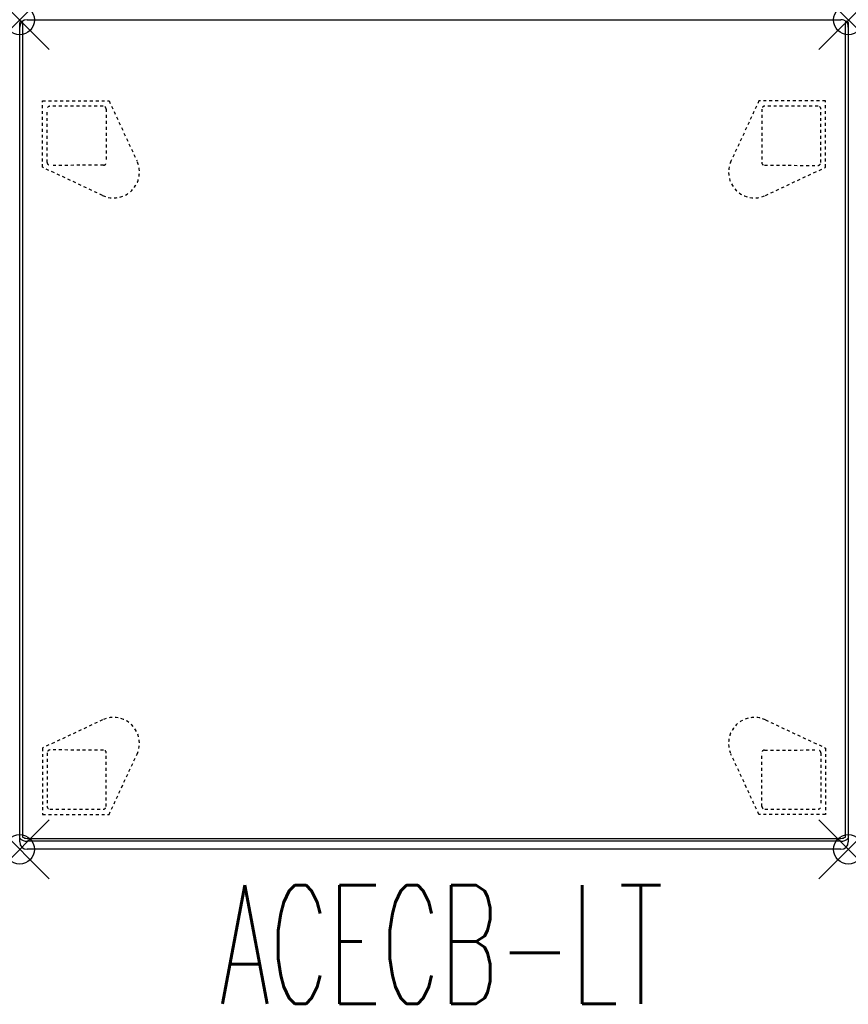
# Model space of a CAD drawing. Header units: inches. Extents: x 0 to 28, y -33.2 to 0.
import ezdxf
from ezdxf.enums import TextEntityAlignment as Align

# ---------------------------------------------------------------- set-up
doc = ezdxf.new("R2010")
doc.units = ezdxf.units.IN
doc.header["$LTSCALE"] = 0.03937
doc.header["$MEASUREMENT"] = 0
doc.header["$PDMODE"] = 35
doc.header["$PDSIZE"] = 1
doc.linetypes.add('DASHED', pattern=[0.75, 0.5, -0.25])
doc.layers.add('A-FURN-P-SEAT', color=2, linetype='Continuous')
doc.layers.add('A-FURN-P-SEAT-TN', color=2, linetype='Continuous')
doc.styles.add('0', font='TXT.shx')

msp = doc.modelspace()

# ---------------------------------------------------------------- linework, layer by layer
at = {"layer": 'A-FURN-P-SEAT'}
for p, q in [((0.25, 0.009), (27.75, 0.009)), ((0.001, -27.637), (0, -0.096)), ((0, -27.76), (0, -0.241)), ((0.1, -0.091), (0.1, -27.594)), ((27.9, -27.594), (27.9, -0.091)), ((28, -0.091), (27.999, -27.637)), ((28, -0.241), (28, -27.76)), ((0.25, -27.639), (27.75, -27.639)), ((27.75, -27.738), (0.25, -27.738)), ((27.75, -28.01), (0.25, -28.01))]:
    msp.add_line(p, q, dxfattribs=at)
at = {"layer": 'A-FURN-P-SEAT', "linetype": 'DASHED'}
for p, q in [((0.767, -4.975), (0.771, -2.726)), ((0.771, -2.726), (3.019, -2.73)), ((3.019, -2.73), (3.965, -4.768)), ((24.981, -2.73), (24.035, -4.768)), ((27.229, -2.726), (24.981, -2.73)), ((27.233, -4.975), (27.229, -2.726)), ((0.928, -4.812), (0.923, -3.014)), ((2.921, -3.008), (2.926, -4.807)), ((25.079, -3.008), (25.074, -4.807)), ((27.072, -4.812), (27.077, -3.014)), ((2.801, -5.928), (0.767, -4.975)), ((2.827, -4.907), (1.028, -4.912)), ((25.173, -4.907), (26.972, -4.912)), ((25.199, -5.928), (27.233, -4.975)), ((2.801, -23.638), (0.767, -24.591)), ((25.199, -23.638), (27.233, -24.591)), ((0.767, -24.591), (0.771, -26.839)), ((27.233, -24.591), (27.229, -26.839)), ((0.928, -24.754), (0.923, -26.552)), ((2.827, -24.659), (1.028, -24.654)), ((2.921, -26.558), (2.926, -24.758)), ((3.019, -26.835), (3.965, -24.798)), ((24.981, -26.835), (24.035, -24.798)), ((25.079, -26.558), (25.074, -24.758)), ((25.173, -24.659), (26.972, -24.654)), ((27.072, -24.754), (27.077, -26.552)), ((0.771, -26.839), (3.019, -26.835)), ((27.229, -26.839), (24.981, -26.835))]:
    msp.add_line(p, q, dxfattribs=at)
at = {"layer": 'A-FURN-P-SEAT'}
for centre, radius, start, end in [((0.25, -0.241), 0.25, 90, 180), ((27.75, -0.241), 0.25, 359.9932, 90.0207), ((0.05, -0.091), 0.05, 359.9626, 184.9181), ((27.95, -0.091), 0.0499, 0.0289, 180.1262), ((0.246, -27.38), 0.259, 235.7886, 270.9773), ((27.754, -27.38), 0.259, 269.0227, 304.2114), ((0.25, -27.76), 0.25, 180.0048, 269.9868), ((0.24, -27.403), 0.335, 224.4, 271.709), ((27.765, -27.415), 0.323, 267.3626, 316.5284), ((27.75, -27.76), 0.25, 270, 0)]:
    msp.add_arc(centre, radius, start, end, dxfattribs=at)
at = {"layer": 'A-FURN-P-SEAT', "linetype": 'DASHED'}
for centre, radius, start, end in [((1.023, -3.014), 0.1, 90.441, 179.9032), ((2.43, -185.782), 182.874, 89.8776, 90.44103), ((2.821, -3.008), 0.1, 0.2752, 90.3532), ((25.179, -3.008), 0.1, 89.6468, 179.7248), ((25.57, -185.782), 182.874, 89.55897, 90.1224), ((26.977, -3.014), 0.1, 0.0968, 89.559), ((1.028, -4.812), 0.1, 180.0246, 269.9746), ((3.172, -5.136), 0.874, 244.9055, 24.9021), ((2.827, -4.808), 0.0993, 270.1291, 0.1592), ((24.828, -5.136), 0.874, 155.0979, 295.0945), ((25.173, -4.808), 0.0993, 179.8408, 269.8709), ((26.972, -4.812), 0.1, 270.0254, 359.9754), ((3.172, -24.43), 0.874, 335.0979, 115.0945), ((24.828, -24.43), 0.874, 64.9055, 204.9021), ((1.028, -24.754), 0.1, 90.0254, 179.9754), ((2.827, -24.758), 0.0993, 359.8408, 89.8709), ((25.173, -24.758), 0.0993, 90.1291, 180.1592), ((26.972, -24.754), 0.1, 0.0246, 89.9746), ((1.023, -26.552), 0.1, 180.0968, 269.559), ((2.821, -26.557), 0.1, 269.6468, 359.7248), ((25.179, -26.557), 0.1, 180.2752, 270.3532), ((26.977, -26.552), 0.1, 270.441, 359.9032), ((2.43, 156.216), 182.874, 269.55897, 270.1224), ((25.57, 156.216), 182.874, 269.8776, 270.44103)]:
    msp.add_arc(centre, radius, start, end, dxfattribs=at)
at = {"layer": 'A-FURN-P-SEAT'}
for p in [(0, 0), (28, 0), (0, -28.01), (28, -28.01)]:
    msp.add_point(p, dxfattribs=at)

# ---------------------------------------------------------------- texts
at = {"layer": 'A-FURN-P-SEAT-TN', "style": '0', "width": 0.55}
msp.add_text('ACECB-LT', height=4, dxfattribs=at).set_placement((14.25, -34.423), align=Align.BOTTOM_CENTER)

doc.saveas('drawing.dxf')
